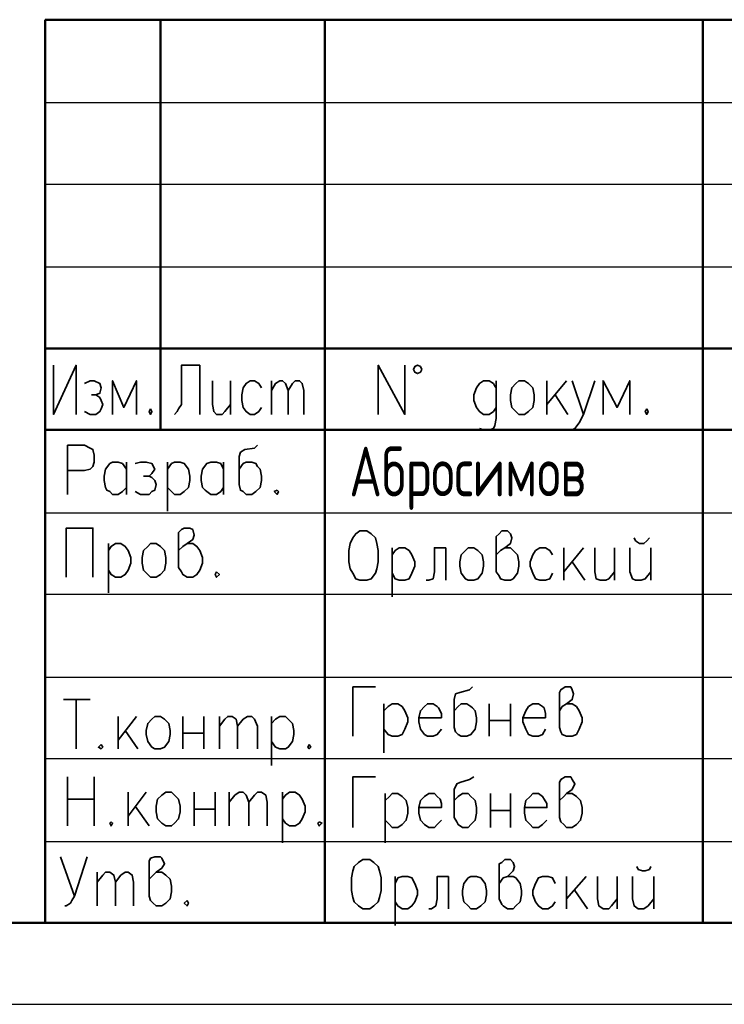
# Model space of a CAD drawing. Extents: x -832 to 0, y 8 to 595.
# Tile 3 of 20: x -189 to -147, y 8 to 67. Entities that reach past the tile are written whole.
import ezdxf

# ---------------------------------------------------------------- set-up
doc = ezdxf.new("R2010")
doc.units = 0
doc.layers.get('0').update_dxf_attribs({"lineweight": 25})
doc.styles.add('simplex.shx', font='simplex.shx', dxfattribs={"width": 0.9, "height": 2})

msp = doc.modelspace()

# ---------------------------------------------------------------- linework, layer by layer
msp.add_line((-832.019, 7.789), (0, 7.789))
at = {"color": 7, "lineweight": 50, "flags": 128}
for points in [[(-187.96, 67.141), (-4.911, 67.141)], [(-4.911, 67.141), (-187.96, 67.141)], [(-187.96, 67.141), (-187.96, 12.7)], [(-181.017, 67.141), (-181.017, 42.418)], [(-171.111, 67.141), (-171.111, 12.7)], [(-148.336, 12.7), (-148.336, 67.141)], [(-187.96, 47.329), (-123.613, 47.329)], [(-123.613, 42.418), (-187.96, 42.418)], [(-4.911, 12.7), (-812.207, 12.7)]]:
    msp.add_lwpolyline(points, dxfattribs=at)
at = {"color": 7, "lineweight": 25, "flags": 128}
for points in [[(-187.96, 62.145), (-123.613, 62.145)], [(-187.96, 57.235), (-123.613, 57.235)], [(-187.96, 52.239), (-123.613, 52.239)], [(-187.96, 37.423), (-123.613, 37.423)], [(-187.96, 32.512), (-123.613, 32.512)], [(-187.96, 27.517), (-123.613, 27.517)], [(-187.96, 22.606), (-123.613, 22.606)], [(-187.96, 17.611), (-123.613, 17.611)]]:
    msp.add_lwpolyline(points, dxfattribs=at)
at = {"color": 7, "lineweight": 35, "flags": 128}
for points in [[(-187.452, 46.313), (-187.452, 43.349), (-186.097, 46.313), (-186.097, 43.349)], [(-178.647, 43.349), (-178.647, 46.313), (-179.747, 46.313), (-179.747, 43.942), (-179.917, 43.688), (-180.001, 43.519), (-180.171, 43.349)], [(-167.894, 43.349), (-167.894, 46.313), (-166.285, 43.349), (-166.285, 46.313)], [(-165.269, 46.059), (-165.354, 46.228), (-165.523, 46.313), (-165.693, 46.228), (-165.777, 46.059), (-165.693, 45.889), (-165.523, 45.805), (-165.354, 45.889), (-165.269, 46.059)], [(-185.589, 45.212), (-185.251, 45.381), (-184.997, 45.381), (-184.658, 45.212), (-184.573, 44.958), (-184.658, 44.619), (-184.912, 44.535), (-185.166, 44.535)], [(-182.457, 43.349), (-182.457, 45.381), (-183.219, 43.773), (-183.896, 45.381), (-183.896, 43.349)], [(-177.885, 45.381), (-177.885, 43.942), (-177.8, 43.519), (-177.631, 43.349), (-177.292, 43.349), (-177.123, 43.519), (-176.784, 43.942)], [(-176.784, 45.381), (-176.784, 43.349)], [(-174.921, 44.958), (-175.091, 45.212), (-175.345, 45.381), (-175.599, 45.381), (-175.853, 45.212), (-176.022, 44.958), (-176.107, 44.535), (-176.107, 44.196), (-176.022, 43.773), (-175.853, 43.519), (-175.599, 43.349), (-175.345, 43.349), (-175.091, 43.519), (-174.921, 43.773)], [(-174.329, 45.381), (-174.329, 43.349)], [(-174.329, 44.789), (-174.075, 45.212), (-173.821, 45.381), (-173.651, 45.381), (-173.482, 45.212), (-173.313, 44.789), (-173.313, 43.349)], [(-173.313, 44.789), (-173.059, 45.212), (-172.889, 45.381), (-172.635, 45.381), (-172.466, 45.212), (-172.381, 44.789), (-172.381, 43.349)], [(-160.782, 44.958), (-160.867, 45.043), (-160.951, 45.212), (-161.205, 45.381), (-161.544, 45.381), (-161.798, 45.212), (-161.967, 44.958), (-162.137, 44.535), (-162.137, 44.196), (-161.967, 43.773), (-161.798, 43.519), (-161.544, 43.349), (-161.205, 43.349), (-160.951, 43.519), (-160.782, 43.773)], [(-160.782, 45.381), (-160.782, 43.095), (-160.867, 42.672), (-160.951, 42.503), (-161.205, 42.418), (-161.544, 42.418), (-161.798, 42.503)], [(-159.427, 45.381), (-159.089, 45.381), (-158.835, 45.212), (-158.581, 44.958), (-158.496, 44.535), (-158.496, 44.196), (-158.581, 43.773), (-158.835, 43.519), (-159.089, 43.349), (-159.427, 43.349), (-159.597, 43.519), (-159.851, 43.773), (-159.935, 44.196), (-159.935, 44.535), (-159.851, 44.958), (-159.597, 45.212), (-159.427, 45.381)], [(-157.734, 45.381), (-157.734, 43.349)], [(-156.549, 45.381), (-157.734, 43.942)], [(-156.21, 45.381), (-155.533, 43.349), (-154.855, 45.381)], [(-152.739, 43.349), (-152.739, 45.381), (-153.501, 43.773), (-154.347, 45.381), (-154.347, 43.349)], [(-184.912, 44.535), (-184.658, 44.365), (-184.573, 44.196), (-184.489, 43.942), (-184.573, 43.688), (-184.658, 43.519), (-184.912, 43.349), (-185.251, 43.349), (-185.589, 43.519)], [(-157.226, 44.535), (-156.464, 43.349)], [(-181.61, 43.688), (-181.695, 43.519), (-181.61, 43.349), (-181.525, 43.519), (-181.61, 43.688)], [(-155.533, 43.349), (-155.787, 42.841), (-156.041, 42.503), (-156.21, 42.418), (-156.379, 42.418)], [(-151.723, 43.688), (-151.807, 43.519), (-151.723, 43.349), (-151.638, 43.519), (-151.723, 43.688)], [(-186.605, 38.523), (-186.605, 41.487), (-185.589, 41.487), (-185.251, 41.317), (-185.081, 41.233), (-184.997, 40.894), (-184.997, 40.471), (-185.081, 40.217), (-185.251, 40.047), (-185.589, 39.963), (-186.605, 39.963)], [(-175.175, 41.487), (-175.345, 41.317), (-175.937, 41.233), (-176.191, 41.063), (-176.276, 40.809), (-176.276, 39.116), (-176.191, 38.777), (-176.022, 38.693), (-175.853, 38.523), (-175.514, 38.523), (-175.26, 38.693), (-175.006, 38.947), (-174.921, 39.37), (-174.921, 39.624), (-175.006, 40.047), (-175.175, 40.217), (-175.26, 40.386), (-175.514, 40.471), (-175.853, 40.471), (-176.022, 40.386), (-176.276, 40.047)], [(-183.049, 38.947), (-183.303, 38.693), (-183.557, 38.523), (-183.896, 38.523), (-184.065, 38.693), (-184.235, 38.777), (-184.319, 38.947), (-184.404, 39.37), (-184.404, 39.624), (-184.319, 40.047), (-184.065, 40.386), (-183.896, 40.471), (-183.557, 40.471), (-183.303, 40.386), (-183.049, 40.047)], [(-183.049, 40.471), (-183.049, 38.523)], [(-182.541, 40.386), (-182.203, 40.471), (-181.864, 40.471), (-181.525, 40.386), (-181.356, 40.047), (-181.525, 39.793), (-181.695, 39.624), (-182.033, 39.624)], [(-180.594, 40.471), (-180.594, 37.507)], [(-180.594, 40.047), (-180.34, 40.386), (-180.171, 40.471), (-179.832, 40.471), (-179.578, 40.386), (-179.324, 40.047), (-179.239, 39.624), (-179.239, 39.37), (-179.324, 38.947), (-179.578, 38.693), (-179.832, 38.523), (-180.171, 38.523), (-180.34, 38.693), (-180.594, 38.947)], [(-177.207, 38.947), (-177.377, 38.693), (-177.631, 38.523), (-177.969, 38.523), (-178.223, 38.693), (-178.308, 38.777), (-178.477, 38.947), (-178.562, 39.37), (-178.562, 39.624), (-178.477, 40.047), (-178.223, 40.386), (-177.969, 40.471), (-177.631, 40.471), (-177.377, 40.386), (-177.207, 40.047)], [(-177.207, 40.471), (-177.207, 38.523)], [(-181.695, 39.624), (-181.525, 39.539), (-181.356, 39.37), (-181.271, 39.116), (-181.356, 38.777), (-181.525, 38.693), (-181.695, 38.523), (-182.203, 38.523), (-182.541, 38.693)], [(-173.99, 38.777), (-174.159, 38.693), (-173.99, 38.523), (-173.905, 38.693), (-173.99, 38.777)], [(-186.69, 33.528), (-186.69, 36.491), (-185.081, 36.491), (-185.081, 33.528)], [(-179.917, 35.137), (-179.663, 35.391), (-179.409, 35.56), (-179.07, 35.814), (-178.985, 36.068), (-179.07, 36.407), (-179.239, 36.491), (-179.578, 36.491), (-179.747, 36.407), (-179.917, 36.237), (-179.917, 34.121), (-179.747, 33.867), (-179.663, 33.697), (-179.409, 33.528), (-179.07, 33.528), (-178.816, 33.697), (-178.647, 33.951), (-178.477, 34.375), (-178.477, 34.713), (-178.647, 35.137), (-178.816, 35.391), (-179.07, 35.56), (-179.409, 35.56)], [(-168.995, 36.322), (-168.571, 36.322), (-168.317, 36.153), (-168.063, 35.899), (-167.979, 35.56), (-167.894, 35.137), (-167.894, 34.459), (-167.979, 34.036), (-168.063, 33.782), (-168.317, 33.443), (-168.571, 33.359), (-168.995, 33.359), (-169.249, 33.443), (-169.418, 33.782), (-169.587, 34.036), (-169.672, 34.459), (-169.672, 35.137), (-169.587, 35.56), (-169.418, 35.899), (-169.249, 36.153), (-168.995, 36.322)], [(-160.782, 34.883), (-160.528, 35.137), (-160.274, 35.306), (-159.935, 35.56), (-159.851, 35.899), (-159.935, 36.153), (-160.105, 36.322), (-160.443, 36.322), (-160.613, 36.153), (-160.782, 35.983), (-160.782, 33.867), (-160.613, 33.613), (-160.528, 33.443), (-160.274, 33.359), (-159.935, 33.359), (-159.766, 33.443), (-159.512, 33.782), (-159.427, 34.205), (-159.427, 34.459), (-159.512, 34.883), (-159.766, 35.137), (-159.935, 35.306), (-160.274, 35.306)], [(-152.485, 35.899), (-152.4, 35.729), (-152.146, 35.56), (-151.892, 35.56), (-151.723, 35.729), (-151.553, 35.899)], [(-184.15, 35.56), (-184.15, 32.597)], [(-184.15, 35.137), (-183.981, 35.391), (-183.727, 35.56), (-183.388, 35.56), (-183.134, 35.391), (-182.965, 35.137), (-182.795, 34.713), (-182.795, 34.375), (-182.965, 33.951), (-183.134, 33.697), (-183.388, 33.528), (-183.727, 33.528), (-183.981, 33.697), (-184.15, 33.951)], [(-181.61, 35.56), (-181.271, 35.56), (-181.017, 35.391), (-180.763, 35.137), (-180.679, 34.713), (-180.679, 34.375), (-180.763, 33.951), (-181.017, 33.697), (-181.271, 33.528), (-181.61, 33.528), (-181.779, 33.697), (-182.033, 33.951), (-182.118, 34.375), (-182.118, 34.713), (-182.033, 35.137), (-181.779, 35.391), (-181.61, 35.56)], [(-167.047, 35.306), (-167.047, 32.343)], [(-167.047, 34.883), (-166.878, 35.137), (-166.624, 35.306), (-166.285, 35.306), (-166.031, 35.137), (-165.862, 34.883), (-165.693, 34.459), (-165.693, 34.205), (-165.862, 33.782), (-166.031, 33.443), (-166.285, 33.359), (-166.624, 33.359), (-166.878, 33.443), (-167.047, 33.782)], [(-163.83, 35.306), (-164.507, 35.306), (-164.507, 33.867), (-164.592, 33.443), (-164.846, 33.359), (-165.015, 33.359)], [(-163.83, 35.306), (-163.83, 33.359)], [(-162.475, 35.306), (-162.137, 35.306), (-161.883, 35.137), (-161.629, 34.883), (-161.544, 34.459), (-161.544, 34.205), (-161.629, 33.782), (-161.883, 33.443), (-162.137, 33.359), (-162.475, 33.359), (-162.645, 33.443), (-162.899, 33.782), (-162.983, 34.205), (-162.983, 34.459), (-162.899, 34.883), (-162.645, 35.137), (-162.475, 35.306)], [(-157.395, 34.883), (-157.565, 35.137), (-157.819, 35.306), (-158.157, 35.306), (-158.411, 35.137), (-158.581, 34.883), (-158.75, 34.459), (-158.75, 34.205), (-158.581, 33.782), (-158.411, 33.443), (-158.157, 33.359), (-157.819, 33.359), (-157.565, 33.443), (-157.395, 33.782)], [(-156.718, 35.306), (-156.718, 33.359)], [(-155.533, 35.306), (-156.718, 33.867)], [(-154.855, 35.306), (-154.855, 33.867), (-154.771, 33.443), (-154.517, 33.359), (-154.178, 33.359), (-154.009, 33.443), (-153.67, 33.867)], [(-153.67, 35.306), (-153.67, 33.359)], [(-152.739, 35.306), (-152.739, 33.867), (-152.569, 33.443), (-152.4, 33.359), (-152.061, 33.359), (-151.807, 33.443), (-151.469, 33.867)], [(-151.469, 35.306), (-151.469, 33.359)], [(-156.21, 34.459), (-155.448, 33.359)], [(-177.631, 33.867), (-177.715, 33.697), (-177.631, 33.528), (-177.461, 33.697), (-177.631, 33.867)], [(-168.063, 26.924), (-169.418, 26.924), (-169.418, 23.961)], [(-162.221, 26.924), (-162.391, 26.755), (-162.983, 26.585), (-163.237, 26.501), (-163.322, 26.162), (-163.322, 24.469), (-163.237, 24.215), (-163.068, 24.045), (-162.899, 23.961), (-162.56, 23.961), (-162.306, 24.045), (-162.052, 24.384), (-161.967, 24.807), (-161.967, 25.061), (-162.052, 25.485), (-162.221, 25.654), (-162.306, 25.739), (-162.56, 25.908), (-162.899, 25.908), (-163.068, 25.739), (-163.322, 25.485)], [(-156.972, 25.485), (-156.803, 25.739), (-156.549, 25.908), (-156.21, 26.162), (-156.125, 26.501), (-156.21, 26.755), (-156.295, 26.924), (-156.633, 26.924), (-156.887, 26.755), (-156.972, 26.585), (-156.972, 24.469), (-156.887, 24.215), (-156.803, 24.045), (-156.549, 23.961), (-156.21, 23.961), (-155.956, 24.045), (-155.787, 24.384), (-155.617, 24.807), (-155.617, 25.061), (-155.787, 25.485), (-155.956, 25.739), (-156.21, 25.908), (-156.549, 25.908)], [(-186.859, 26.162), (-185.251, 26.162)], [(-186.097, 26.162), (-186.097, 23.199)], [(-167.555, 25.908), (-167.555, 22.945)], [(-167.555, 25.485), (-167.301, 25.739), (-167.047, 25.908), (-166.709, 25.908), (-166.455, 25.739), (-166.285, 25.485), (-166.116, 25.061), (-166.116, 24.807), (-166.285, 24.384), (-166.455, 24.045), (-166.709, 23.961), (-167.047, 23.961), (-167.301, 24.045), (-167.555, 24.384)], [(-165.439, 25.061), (-164.084, 25.061), (-164.084, 25.315), (-164.253, 25.654), (-164.338, 25.739), (-164.592, 25.908), (-164.931, 25.908), (-165.1, 25.739), (-165.354, 25.485), (-165.439, 25.061), (-165.439, 24.807), (-165.354, 24.384), (-165.1, 24.045), (-164.931, 23.961), (-164.592, 23.961), (-164.338, 24.045), (-164.084, 24.384)], [(-161.205, 25.908), (-161.205, 23.961)], [(-159.935, 25.908), (-159.935, 23.961)], [(-159.173, 25.061), (-157.819, 25.061), (-157.819, 25.315), (-157.903, 25.654), (-157.988, 25.739), (-158.242, 25.908), (-158.581, 25.908), (-158.835, 25.739), (-159.004, 25.485), (-159.173, 25.061), (-159.173, 24.807), (-159.004, 24.384), (-158.835, 24.045), (-158.581, 23.961), (-158.242, 23.961), (-157.988, 24.045), (-157.819, 24.384)], [(-183.557, 25.146), (-183.557, 23.199)], [(-182.457, 25.146), (-183.557, 23.707)], [(-181.356, 25.146), (-181.017, 25.146), (-180.763, 24.977), (-180.509, 24.723), (-180.425, 24.299), (-180.425, 24.045), (-180.509, 23.622), (-180.763, 23.283), (-181.017, 23.199), (-181.356, 23.199), (-181.525, 23.283), (-181.779, 23.622), (-181.864, 24.045), (-181.864, 24.299), (-181.779, 24.723), (-181.525, 24.977), (-181.356, 25.146)], [(-179.663, 25.146), (-179.663, 23.199)], [(-178.393, 25.146), (-178.393, 23.199)], [(-177.461, 25.146), (-177.461, 23.199)], [(-177.461, 24.553), (-177.123, 24.977), (-176.953, 25.146), (-176.699, 25.146), (-176.445, 24.977), (-176.361, 24.553), (-176.361, 23.199)], [(-176.361, 24.553), (-176.022, 24.977), (-175.768, 25.146), (-175.514, 25.146), (-175.345, 24.977), (-175.175, 24.553), (-175.175, 23.199)], [(-174.329, 25.146), (-174.329, 22.183)], [(-174.329, 24.723), (-174.075, 24.977), (-173.821, 25.146), (-173.482, 25.146), (-173.313, 24.977), (-173.059, 24.723), (-172.974, 24.299), (-172.974, 24.045), (-173.059, 23.622), (-173.313, 23.283), (-173.482, 23.199), (-173.821, 23.199), (-174.075, 23.283), (-174.329, 23.622)], [(-161.205, 24.892), (-159.935, 24.892)], [(-183.134, 24.299), (-182.372, 23.199)], [(-179.663, 24.13), (-178.393, 24.13)], [(-184.573, 23.453), (-184.743, 23.283), (-184.573, 23.199), (-184.489, 23.283), (-184.573, 23.453)], [(-172.043, 23.453), (-172.127, 23.283), (-172.043, 23.199), (-171.958, 23.283), (-172.043, 23.453)], [(-186.605, 21.505), (-186.605, 18.542)], [(-184.997, 18.542), (-184.997, 21.505)], [(-168.063, 21.505), (-169.418, 21.505), (-169.418, 18.457)], [(-162.137, 21.505), (-162.391, 21.336), (-162.983, 21.167), (-163.153, 21.082), (-163.322, 20.743), (-163.322, 19.05), (-163.153, 18.796), (-163.068, 18.627), (-162.814, 18.457), (-162.475, 18.457), (-162.306, 18.627), (-162.052, 18.881), (-161.967, 19.304), (-161.967, 19.643), (-162.052, 20.066), (-162.137, 20.151), (-162.306, 20.32), (-162.475, 20.489), (-162.814, 20.489), (-163.068, 20.32), (-163.322, 20.066)], [(-156.972, 20.066), (-156.718, 20.32), (-156.549, 20.489), (-156.21, 20.743), (-156.041, 21.082), (-156.21, 21.336), (-156.295, 21.505), (-156.633, 21.505), (-156.887, 21.336), (-156.972, 21.167), (-156.972, 19.05), (-156.887, 18.796), (-156.718, 18.627), (-156.549, 18.457), (-156.21, 18.457), (-155.956, 18.627), (-155.702, 18.881), (-155.617, 19.304), (-155.617, 19.643), (-155.702, 20.066), (-155.956, 20.32), (-156.21, 20.489), (-156.549, 20.489)], [(-182.965, 20.574), (-182.965, 18.542)], [(-181.864, 20.574), (-182.965, 19.135)], [(-180.679, 20.574), (-180.34, 20.574), (-180.171, 20.405), (-179.917, 20.151), (-179.832, 19.727), (-179.832, 19.389), (-179.917, 18.965), (-180.171, 18.711), (-180.34, 18.542), (-180.679, 18.542), (-180.933, 18.711), (-181.187, 18.965), (-181.271, 19.389), (-181.271, 19.727), (-181.187, 20.151), (-180.933, 20.405), (-180.679, 20.574)], [(-178.985, 20.574), (-178.985, 18.542)], [(-177.715, 20.574), (-177.715, 18.542)], [(-176.869, 20.574), (-176.869, 18.542)], [(-176.869, 19.981), (-176.53, 20.405), (-176.276, 20.574), (-176.022, 20.574), (-175.853, 20.405), (-175.683, 19.981), (-175.683, 18.542)], [(-175.683, 19.981), (-175.345, 20.405), (-175.175, 20.574), (-174.921, 20.574), (-174.667, 20.405), (-174.583, 19.981), (-174.583, 18.542)], [(-173.651, 20.574), (-173.651, 17.526)], [(-173.651, 20.151), (-173.482, 20.405), (-173.228, 20.574), (-172.889, 20.574), (-172.635, 20.405), (-172.466, 20.151), (-172.297, 19.727), (-172.297, 19.389), (-172.466, 18.965), (-172.635, 18.711), (-172.889, 18.542), (-173.228, 18.542), (-173.482, 18.711), (-173.651, 18.965)], [(-167.471, 20.489), (-167.471, 17.526)], [(-167.471, 20.066), (-167.217, 20.32), (-167.047, 20.489), (-166.709, 20.489), (-166.455, 20.32), (-166.201, 20.066), (-166.116, 19.643), (-166.116, 19.304), (-166.201, 18.881), (-166.455, 18.627), (-166.709, 18.457), (-167.047, 18.457), (-167.217, 18.627), (-167.471, 18.881)], [(-165.439, 19.643), (-164.084, 19.643), (-164.084, 19.897), (-164.169, 20.151), (-164.338, 20.32), (-164.507, 20.489), (-164.846, 20.489), (-165.1, 20.32), (-165.354, 20.066), (-165.439, 19.643), (-165.439, 19.304), (-165.354, 18.881), (-165.1, 18.627), (-164.846, 18.457), (-164.507, 18.457), (-164.338, 18.627), (-164.084, 18.881)], [(-161.121, 20.489), (-161.121, 18.457)], [(-159.935, 20.489), (-159.935, 18.457)], [(-159.089, 19.643), (-157.734, 19.643), (-157.734, 19.897), (-157.903, 20.151), (-157.988, 20.32), (-158.242, 20.489), (-158.581, 20.489), (-158.75, 20.32), (-159.004, 20.066), (-159.089, 19.643), (-159.089, 19.304), (-159.004, 18.881), (-158.75, 18.627), (-158.581, 18.457), (-158.242, 18.457), (-157.988, 18.627), (-157.734, 18.881)], [(-186.605, 20.151), (-184.997, 20.151)], [(-182.541, 19.727), (-181.695, 18.542)], [(-178.985, 19.558), (-177.715, 19.558)], [(-161.121, 19.473), (-159.935, 19.473)], [(-183.981, 18.796), (-184.065, 18.711), (-183.981, 18.542), (-183.896, 18.711), (-183.981, 18.796)], [(-171.45, 18.796), (-171.535, 18.711), (-171.45, 18.542), (-171.281, 18.711), (-171.45, 18.796)], [(-187.029, 16.679), (-186.182, 14.309)], [(-185.42, 16.679), (-186.182, 14.309), (-186.351, 14.055), (-186.436, 13.885), (-186.69, 13.716), (-186.775, 13.716)], [(-181.695, 15.325), (-181.441, 15.579), (-181.271, 15.748), (-180.933, 16.002), (-180.763, 16.256), (-180.933, 16.595), (-181.017, 16.679), (-181.356, 16.679), (-181.61, 16.595), (-181.695, 16.425), (-181.695, 14.309), (-181.61, 14.055), (-181.441, 13.885), (-181.271, 13.716), (-180.933, 13.716), (-180.679, 13.885), (-180.425, 14.139), (-180.34, 14.563), (-180.34, 14.901), (-180.425, 15.325), (-180.679, 15.579), (-180.933, 15.748), (-181.271, 15.748)], [(-168.825, 16.51), (-168.402, 16.51), (-168.148, 16.341), (-167.894, 16.087), (-167.809, 15.833), (-167.725, 15.409), (-167.725, 14.647), (-167.809, 14.224), (-167.894, 13.97), (-168.148, 13.716), (-168.402, 13.547), (-168.825, 13.547), (-169.079, 13.716), (-169.333, 13.97), (-169.418, 14.224), (-169.503, 14.647), (-169.503, 15.409), (-169.418, 15.833), (-169.333, 16.087), (-169.079, 16.341), (-168.825, 16.51)], [(-160.613, 15.071), (-160.359, 15.409), (-160.105, 15.494), (-159.766, 15.833), (-159.681, 16.087), (-159.766, 16.341), (-159.935, 16.51), (-160.274, 16.51), (-160.443, 16.341), (-160.613, 16.256), (-160.613, 14.139), (-160.443, 13.801), (-160.359, 13.716), (-160.105, 13.547), (-159.766, 13.547), (-159.597, 13.716), (-159.343, 13.97), (-159.258, 14.393), (-159.258, 14.647), (-159.343, 15.071), (-159.597, 15.409), (-159.766, 15.494), (-160.105, 15.494)], [(-152.315, 16.087), (-152.231, 15.917), (-151.977, 15.833), (-151.807, 15.833), (-151.553, 15.917), (-151.469, 16.087)], [(-184.827, 15.748), (-184.827, 13.716)], [(-184.827, 15.155), (-184.489, 15.579), (-184.319, 15.748), (-184.065, 15.748), (-183.811, 15.579), (-183.727, 15.155), (-183.727, 13.716)], [(-183.727, 15.155), (-183.388, 15.579), (-183.134, 15.748), (-182.965, 15.748), (-182.711, 15.579), (-182.626, 15.155), (-182.626, 13.716)], [(-166.878, 15.494), (-166.878, 12.531)], [(-166.878, 15.071), (-166.709, 15.409), (-166.455, 15.494), (-166.116, 15.494), (-165.862, 15.409), (-165.693, 15.071), (-165.523, 14.647), (-165.523, 14.393), (-165.693, 13.97), (-165.862, 13.716), (-166.116, 13.547), (-166.455, 13.547), (-166.709, 13.716), (-166.878, 13.97)], [(-163.661, 15.494), (-164.338, 15.494), (-164.338, 14.139), (-164.423, 13.716), (-164.677, 13.547), (-164.846, 13.547)], [(-163.661, 15.494), (-163.661, 13.547)], [(-162.306, 15.494), (-161.967, 15.494), (-161.713, 15.409), (-161.459, 15.071), (-161.375, 14.647), (-161.375, 14.393), (-161.459, 13.97), (-161.713, 13.716), (-161.967, 13.547), (-162.306, 13.547), (-162.475, 13.716), (-162.729, 13.97), (-162.814, 14.393), (-162.814, 14.647), (-162.729, 15.071), (-162.475, 15.409), (-162.306, 15.494)], [(-157.226, 15.071), (-157.395, 15.409), (-157.649, 15.494), (-157.988, 15.494), (-158.242, 15.409), (-158.411, 15.071), (-158.581, 14.647), (-158.581, 14.393), (-158.411, 13.97), (-158.242, 13.716), (-157.988, 13.547), (-157.649, 13.547), (-157.395, 13.716), (-157.226, 13.97)], [(-156.549, 15.494), (-156.549, 13.547)], [(-155.363, 15.494), (-156.549, 14.139)], [(-154.686, 15.494), (-154.686, 14.139), (-154.601, 13.716), (-154.347, 13.547), (-154.009, 13.547), (-153.839, 13.716), (-153.501, 14.139)], [(-153.501, 15.494), (-153.501, 13.547)], [(-152.569, 15.494), (-152.569, 14.139), (-152.485, 13.716), (-152.231, 13.547), (-151.892, 13.547), (-151.638, 13.716), (-151.299, 14.139)], [(-151.299, 15.494), (-151.299, 13.547)], [(-156.041, 14.647), (-155.279, 13.547)], [(-179.409, 14.055), (-179.578, 13.885), (-179.409, 13.716), (-179.324, 13.885), (-179.409, 14.055)]]:
    msp.add_lwpolyline(points, dxfattribs=at)

# ---------------------------------------------------------------- texts
at = {"color": 7, "lineweight": 20, "style": 'simplex.shx', "width": 0.7}
msp.add_text('Абросимов', height=3, dxfattribs=at).set_placement((-169.635, 38.405))

doc.saveas('drawing.dxf')
